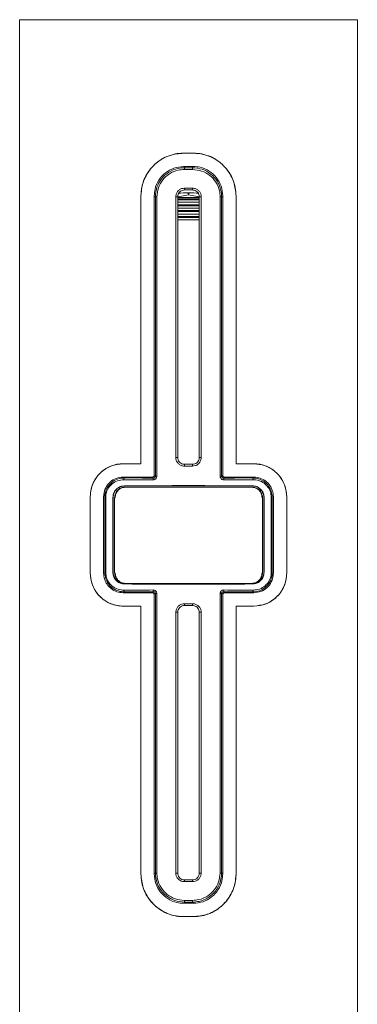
# Model space of a CAD drawing. Header units: millimetres. Extents: x 53 to 202, y 8 to 279.
# Tile 2 of 13: x 56 to 69, y 55 to 92. Entities that reach past the tile are written whole.
import ezdxf

# ---------------------------------------------------------------- set-up
doc = ezdxf.new("R2010")
doc.units = ezdxf.units.MM

msp = doc.modelspace()

# ---------------------------------------------------------------- linework, layer by layer
at = {"color": 7, "linetype": 'Continuous', "lineweight": 15}
for p, q in [((56.4267, 92.38), (56.4267, 35.583)), ((56.4267, 92.38), (69.0933, 92.38)), ((69.0933, 35.583), (69.0933, 92.38)), ((62.9433, 87.38), (62.5767, 87.38)), ((62.9433, 86.88), (62.5767, 86.88)), ((60.9767, 85.78), (60.9767, 75.7467)), ((61.4767, 85.78), (61.4767, 75.3133)), ((61.5732, 85.7467), (61.5177, 85.7467)), ((61.5177, 75.2761), (61.5177, 85.7467)), ((61.5732, 85.7467), (61.5732, 75.2761)), ((62.2832, 75.98), (62.2832, 85.7467)), ((62.76, 85.8175), (62.3544, 85.7451)), ((62.3544, 75.98), (62.3544, 85.7467)), ((62.3544, 85.7133), (63.1656, 85.7133)), ((62.3544, 85.671), (62.76, 85.671)), ((62.3544, 85.6326), (62.76, 85.6326)), ((62.76, 85.8175), (62.76, 85.8773)), ((63.1656, 85.74), (62.76, 85.8175)), ((62.76, 85.671), (63.1656, 85.671)), ((62.76, 85.6326), (63.1656, 85.6326)), ((63.1656, 85.7467), (63.1656, 75.98)), ((63.2368, 85.7467), (63.2368, 75.98)), ((63.9468, 75.2761), (63.9468, 85.7467)), ((64.0023, 85.7467), (63.9468, 85.7467)), ((64.0023, 85.7467), (64.0023, 75.2761)), ((64.0433, 75.3133), (64.0433, 85.78)), ((64.5433, 75.7467), (64.5433, 85.78)), ((62.3544, 85.5415), (62.76, 85.5415)), ((62.3544, 85.4505), (62.76, 85.4505)), ((62.3544, 85.4121), (62.76, 85.4121)), ((62.3544, 85.321), (62.76, 85.321)), ((62.3544, 85.23), (62.76, 85.23)), ((62.76, 85.5415), (63.1656, 85.5415)), ((62.76, 85.4505), (63.1656, 85.4505)), ((62.76, 85.4121), (63.1656, 85.4121)), ((62.76, 85.321), (63.1656, 85.321)), ((62.76, 85.23), (63.1656, 85.23)), ((62.3544, 85.1915), (62.76, 85.1915)), ((62.3544, 85.1005), (62.76, 85.1005)), ((62.3544, 85.0095), (62.76, 85.0095)), ((62.3544, 84.971), (62.76, 84.971)), ((62.3544, 84.88), (62.76, 84.88)), ((62.76, 85.1915), (63.1656, 85.1915)), ((62.76, 85.1005), (63.1656, 85.1005)), ((62.76, 85.0095), (63.1656, 85.0095)), ((62.76, 84.971), (63.1656, 84.971)), ((62.76, 84.88), (63.1656, 84.88)), ((60.9767, 75.7467), (60.31, 75.7467)), ((65.21, 75.7467), (64.5433, 75.7467)), ((61.41, 75.2467), (60.31, 75.2467)), ((61.5732, 75.2761), (61.5177, 75.2761)), ((64.0023, 75.2761), (63.9468, 75.2761)), ((65.21, 75.2467), (64.11, 75.2467)), ((60.3553, 74.918), (60.3614, 74.9118)), ((65.1586, 74.9118), (65.1647, 74.918)), ((59.0767, 74.5133), (59.0767, 71.6467)), ((59.5767, 74.5133), (59.5767, 71.6467)), ((60.3613, 74.8654), (65.165, 74.8654)), ((65.9433, 71.6467), (65.9433, 74.5133)), ((66.4433, 71.6467), (66.4433, 74.5133)), ((59.6572, 74.487), (59.6198, 74.487)), ((59.6198, 71.673), (59.6198, 74.487)), ((59.6572, 74.487), (59.6572, 71.673)), ((59.925, 71.6783), (59.925, 74.4817)), ((59.9313, 74.4754), (59.925, 74.4817)), ((59.9313, 74.4754), (59.9313, 71.6846)), ((59.9889, 74.4654), (59.9889, 71.6654)), ((65.5375, 74.4654), (65.5375, 71.6654)), ((65.595, 74.4817), (65.5887, 74.4754)), ((65.5887, 71.6846), (65.5887, 74.4754)), ((65.595, 74.4817), (65.595, 71.6783)), ((65.8628, 71.673), (65.8628, 74.487)), ((65.9002, 74.487), (65.8628, 74.487)), ((65.9002, 74.487), (65.9002, 71.673)), ((59.6572, 71.673), (59.6198, 71.673)), ((59.925, 71.6783), (59.9313, 71.6846)), ((65.5887, 71.6846), (65.595, 71.6783)), ((65.9002, 71.673), (65.8628, 71.673)), ((60.3614, 71.2482), (60.3553, 71.242)), ((60.3613, 71.2654), (65.165, 71.2654)), ((65.1647, 71.242), (65.1586, 71.2482)), ((60.31, 70.9133), (61.41, 70.9133)), ((61.4767, 70.8467), (61.4767, 60.38)), ((61.5732, 70.8839), (61.5177, 70.8839)), ((61.5177, 60.4133), (61.5177, 70.8839)), ((61.5732, 70.8839), (61.5732, 60.4133)), ((63.9468, 60.4133), (63.9468, 70.8839)), ((64.0023, 70.8839), (63.9468, 70.8839)), ((64.0023, 70.8839), (64.0023, 60.4133)), ((64.0433, 60.38), (64.0433, 70.8467)), ((64.11, 70.9133), (65.21, 70.9133)), ((60.31, 70.4133), (60.9767, 70.4133)), ((60.9767, 70.4133), (60.9767, 60.38)), ((62.2832, 60.4133), (62.2832, 70.18)), ((62.3544, 60.4133), (62.3544, 70.18)), ((63.1656, 70.18), (63.1656, 60.4133)), ((63.2368, 70.18), (63.2368, 60.4133)), ((64.5433, 70.4133), (65.21, 70.4133)), ((64.5433, 60.38), (64.5433, 70.4133)), ((61.5732, 60.4133), (61.5177, 60.4133)), ((64.0023, 60.4133), (63.9468, 60.4133)), ((62.5767, 59.28), (62.9433, 59.28)), ((62.5767, 58.78), (62.9433, 58.78))]:
    msp.add_line(p, q, dxfattribs=at)
at = {"color": 8, "linetype": 'Continuous', "lineweight": 15}
for p, q in [((62.61, 86.8355), (62.61, 86.8685)), ((62.91, 86.8355), (62.91, 86.8669)), ((61.5177, 85.7467), (61.4898, 85.7467)), ((62.2832, 85.7467), (62.3544, 85.7467)), ((63.1656, 85.7467), (63.2368, 85.7467)), ((64.0023, 85.7467), (64.0318, 85.7467)), ((62.2832, 75.98), (62.3544, 75.98)), ((63.1656, 75.98), (63.2368, 75.98)), ((61.4502, 75.2099), (61.3767, 75.2467)), ((61.4946, 75.2877), (61.5177, 75.2761)), ((64.0023, 75.2761), (64.0254, 75.2877)), ((60.3461, 75.2272), (60.358, 75.2152)), ((65.162, 75.2152), (65.1739, 75.2272)), ((59.6198, 74.487), (59.6065, 74.5002)), ((65.9135, 74.5002), (65.9002, 74.487)), ((59.6065, 71.6598), (59.6198, 71.673)), ((65.9002, 71.673), (65.9135, 71.6598)), ((60.358, 70.9448), (60.3461, 70.9328)), ((61.5177, 70.8839), (61.4946, 70.8723)), ((64.0254, 70.8723), (64.0023, 70.8839)), ((64.0698, 70.9501), (64.1433, 70.9133)), ((65.1739, 70.9328), (65.162, 70.9448)), ((62.2832, 70.18), (62.3544, 70.18)), ((63.1656, 70.18), (63.2368, 70.18)), ((61.5177, 60.4133), (61.4882, 60.4133)), ((62.2832, 60.4133), (62.3544, 60.4133)), ((63.1656, 60.4133), (63.2368, 60.4133)), ((64.0023, 60.4133), (64.0302, 60.4133)), ((62.61, 59.3245), (62.61, 59.2931)), ((62.91, 59.3245), (62.91, 59.2915))]:
    msp.add_line(p, q, dxfattribs=at)
at = {"color": 7, "linetype": 'Continuous', "lineweight": 15, "flags": 128}
for points in [[(60.3351, 75.1485), (60.3356, 75.1614), (60.337, 75.1738), (60.3391, 75.1852), (60.342, 75.1953), (60.3454, 75.2036), (60.3493, 75.2098), (60.3536, 75.2137), (60.358, 75.2152)], [(65.162, 75.2152), (65.1664, 75.2137), (65.1707, 75.2098), (65.1746, 75.2036), (65.178, 75.1953), (65.1809, 75.1852), (65.183, 75.1738), (65.1844, 75.1614), (65.1849, 75.1485)], [(60.3351, 71.0115), (60.3356, 70.9986), (60.337, 70.9862), (60.3391, 70.9748), (60.342, 70.9647), (60.3454, 70.9564), (60.3493, 70.9502), (60.3536, 70.9463), (60.358, 70.9448)], [(65.162, 70.9448), (65.1664, 70.9463), (65.1707, 70.9502), (65.1746, 70.9564), (65.178, 70.9647), (65.1809, 70.9748), (65.183, 70.9862), (65.1844, 70.9986), (65.1849, 71.0115)]]:
    msp.add_lwpolyline(points, dxfattribs=at)
at = {"color": 7, "linetype": 'Continuous', "lineweight": 15}
for centre, radius, start, end in [((63.4518, 86.7841), 0.8434, 176.50743, 181.03608), ((62.0682, 86.7841), 0.8434, 358.96392, 3.49257), ((63.3246, 86.0505), 0.7163, 178.56183, 183.89466), ((62.1954, 86.0505), 0.7163, 356.10534, 1.43817), ((63.3246, 75.6762), 0.7163, 176.10534, 181.43817), ((62.1954, 75.6762), 0.7163, 358.56183, 3.89466), ((61.5399, 75.1587), 0.1033, 150.24016, 188.56121), ((63.9801, 75.1587), 0.1033, 351.43879, 29.75984), ((61.5399, 71.0013), 0.1033, 171.43879, 209.75984), ((63.9801, 71.0013), 0.1033, 330.24016, 8.56121), ((63.3246, 70.4838), 0.7163, 178.56183, 183.89466), ((62.1954, 70.4838), 0.7163, 356.10534, 1.43817), ((63.3246, 60.1095), 0.7163, 176.10534, 181.43817), ((62.1954, 60.1095), 0.7163, 358.56183, 3.89466), ((63.4518, 59.3759), 0.8434, 178.96392, 183.49257), ((62.0682, 59.3759), 0.8434, 356.50743, 1.03608)]:
    msp.add_arc(centre, radius, start, end, dxfattribs=at)
for centre, major_axis, ratio, start_param, end_param in [((62.76, 87.0133), (7.0671, 0), 0.0345913, 4.6909602, 4.7338178), ((62.76, 87.0799), (7.0005, 0), 0.0349208, 4.6909602, 4.7338178), ((62.76, 86.3129), (7.0671, 0), 0.0345913, 4.6909602, 4.7338178), ((62.76, 86.2462), (7.0005, 0), 0.0349208, 4.6909602, 4.7338178), ((62.76, 85.8753), (0.7667, 0), 0.0174551, 1.0471976, 2.0943951), ((62.76, 85.8753), (0.1, 0), 0.0174551, 1.0471976, 2.0943951), ((62.76, 75.4138), (7.0671, 0), 0.0345913, 1.5493675, 1.5922251), ((62.76, 75.4804), (7.0005, 0), 0.0349208, 1.5493675, 1.5922251), ((62.76, 75.2633), (7.0671, 0), 0.0172904, 4.3621549, 4.5241757), ((62.76, 74.802), (7.0671, 0), 0.0174551, 1.2235934, 1.9179992), ((62.76, 75.33), (7.0005, 0), 0.0174551, 4.3621549, 4.5241757), ((62.76, 74.802), (6.7338, 0), 0.0174551, 1.2066015, 1.9349911), ((62.76, 75.33), (7.0005, 0), 0.0174551, 4.9006023, 5.062623), ((62.76, 75.2633), (7.0671, 0), 0.0172904, 4.9006023, 5.062623), ((62.76, 71.358), (7.0671, 0), 0.0174551, 4.3651861, 5.0595919), ((62.76, 71.358), (6.7338, 0), 0.0174551, 4.3481942, 5.0765838), ((62.76, 70.8967), (7.0671, 0), 0.0172904, 1.7590096, 1.9210304), ((62.76, 70.83), (7.0005, 0), 0.0174551, 1.7590096, 1.9210304), ((62.76, 70.83), (7.0005, 0), 0.0174551, 1.2205623, 1.382583), ((62.76, 70.8967), (7.0671, 0), 0.0172904, 1.2205623, 1.382583), ((62.76, 70.7462), (7.0671, 0), 0.0345913, 4.6909602, 4.7338178), ((62.76, 70.6796), (7.0005, 0), 0.0349208, 4.6909602, 4.7338178), ((62.76, 59.9138), (7.0005, 0), 0.0349208, 1.5493675, 1.5922251), ((62.76, 59.8471), (7.0671, 0), 0.0345913, 1.5493675, 1.5922251), ((62.76, 59.1467), (7.0671, 0), 0.0345913, 1.5493675, 1.5922251), ((62.76, 59.0801), (7.0005, 0), 0.0349208, 1.5493675, 1.5922251)]:
    msp.add_ellipse(centre, major_axis=major_axis, ratio=ratio, start_param=start_param, end_param=end_param, dxfattribs=at)
for points, knots in [([(62.5767, 87.38), (62.4703, 87.38), (62.3659, 87.3695), (62.1607, 87.3285), (62.0589, 87.2975), (61.8654, 87.2171), (61.7738, 87.1679), (61.6004, 87.0519), (61.5186, 86.9847), (61.3718, 86.8378), (61.3057, 86.7576), (61.1888, 86.583), (61.1393, 86.4904), (61.0592, 86.298), (61.0283, 86.1967), (60.9869, 85.9894), (60.9767, 85.885), (60.9767, 85.78)], [0, 0, 0, 0, 0.125, 0.125, 0.25, 0.25, 0.375, 0.375, 0.5, 0.5, 0.625, 0.625, 0.75, 0.75, 0.875, 0.875, 1, 1, 1, 1]), ([(62.5767, 87.38), (62.3992, 87.3627), (62.0444, 87.3282), (61.5706, 87.0603), (61.2061, 86.662), (61.0059, 86.2076), (60.985, 85.9023), (60.9767, 85.78)], [0, 0, 0, 0, 0.2108418, 0.4215052, 0.6366845, 0.854461, 1, 1, 1, 1]), ([(64.5433, 85.78), (64.5433, 85.8857), (64.533, 85.99), (64.4919, 86.1958), (64.4608, 86.298), (64.3805, 86.491), (64.3313, 86.5828), (64.2146, 86.7572), (64.148, 86.8381), (64.0013, 86.9848), (63.9201, 87.0516), (63.7462, 87.1679), (63.6546, 87.217), (63.4622, 87.2971), (63.3603, 87.3283), (63.1542, 87.3695), (63.0496, 87.38), (62.9433, 87.38)], [0, 0, 0, 0, 0.125, 0.125, 0.25, 0.25, 0.375, 0.375, 0.5, 0.5, 0.625, 0.625, 0.75, 0.75, 0.875, 0.875, 1, 1, 1, 1]), ([(64.5433, 85.78), (64.5264, 85.9558), (64.4925, 86.3072), (64.2292, 86.7781), (63.8361, 87.1431), (63.3809, 87.3489), (63.0706, 87.371), (62.9433, 87.38)], [0, 0, 0, 0, 0.2085758, 0.4169549, 0.6304516, 0.8484154, 1, 1, 1, 1]), ([(62.5767, 86.88), (62.4537, 86.8679), (62.2077, 86.8438), (61.8798, 86.6565), (61.6301, 86.3795), (61.4959, 86.0687), (61.4821, 85.8621), (61.4767, 85.78)], [0, 0, 0, 0, 0.2130648, 0.4260362, 0.6413129, 0.8575264, 1, 1, 1, 1]), ([(61.5177, 85.7467), (61.5296, 85.8678), (61.5532, 86.1099), (61.7374, 86.4335), (62.0101, 86.6807), (62.3188, 86.8158), (62.526, 86.8298), (62.61, 86.8355)], [0, 0, 0, 0, 0.2116384, 0.4231504, 0.6368048, 0.8526398, 1, 1, 1, 1]), ([(62.6086, 86.7689), (62.5289, 86.7635), (62.3328, 86.7504), (62.0404, 86.6238), (61.7818, 86.392), (61.6069, 86.0881), (61.5844, 85.8604), (61.5732, 85.7467)], [0, 0, 0, 0, 0.1479966, 0.3645399, 0.5783415, 0.7893391, 1, 1, 1, 1]), ([(62.91, 86.8355), (63.0324, 86.8236), (63.2772, 86.7998), (63.6037, 86.6134), (63.8514, 86.3379), (63.9835, 86.0307), (63.9969, 85.8272), (64.0023, 85.7467)], [0, 0, 0, 0, 0.2140308, 0.4279382, 0.6432906, 0.8588567, 1, 1, 1, 1]), ([(63.9468, 85.7467), (63.9418, 85.8223), (63.929, 86.0136), (63.8035, 86.3023), (63.5685, 86.5607), (63.2591, 86.7354), (63.0274, 86.7577), (62.9114, 86.7689)], [0, 0, 0, 0, 0.140466, 0.3553139, 0.5706032, 0.7850675, 1, 1, 1, 1]), ([(64.0433, 85.78), (64.0314, 85.9022), (64.0077, 86.1465), (63.8225, 86.4731), (63.5481, 86.723), (63.2369, 86.8599), (63.0278, 86.8742), (62.9433, 86.88)], [0, 0, 0, 0, 0.2114699, 0.4228389, 0.6368604, 0.8532639, 1, 1, 1, 1]), ([(62.2832, 85.7467), (62.2848, 85.7703), (62.2888, 85.8302), (62.3278, 85.9208), (62.4015, 86.0025), (62.4989, 86.0579), (62.572, 86.0649), (62.6086, 86.0685)], [0, 0, 0, 0, 0.14012409, 0.35411472, 0.56891294, 0.78424445, 1, 1, 1, 1]), ([(62.61, 86.0018), (62.5813, 85.999), (62.5238, 85.9934), (62.4472, 85.9495), (62.3893, 85.8847), (62.3587, 85.8129), (62.3556, 85.7655), (62.3543, 85.7467)], [0, 0, 0, 0, 0.214753, 0.4295615, 0.644512, 0.8592341, 1, 1, 1, 1]), ([(63.1657, 85.7467), (63.1629, 85.7753), (63.1572, 85.8326), (63.1133, 85.9089), (63.0487, 85.9667), (62.9768, 85.9975), (62.9291, 86.0006), (62.91, 86.0018)], [0, 0, 0, 0, 0.2139491, 0.4279192, 0.6422853, 0.8571005, 1, 1, 1, 1]), ([(62.9114, 86.0685), (62.9357, 86.0669), (62.9964, 86.0629), (63.0879, 86.0241), (63.1701, 85.9514), (63.226, 85.8551), (63.2332, 85.7828), (63.2368, 85.7467)], [0, 0, 0, 0, 0.14359664, 0.35913423, 0.57358112, 0.78699418, 1, 1, 1, 1]), ([(62.6086, 75.6582), (62.5843, 75.6598), (62.5236, 75.6637), (62.4321, 75.7025), (62.3499, 75.7753), (62.294, 75.8716), (62.2868, 75.9439), (62.2832, 75.98)], [0, 0, 0, 0, 0.1435966, 0.3591342, 0.5735811, 0.7869942, 1, 1, 1, 1]), ([(62.3543, 75.98), (62.3571, 75.9514), (62.3628, 75.8941), (62.4067, 75.8177), (62.4713, 75.76), (62.5432, 75.7292), (62.5909, 75.7261), (62.61, 75.7248)], [0, 0, 0, 0, 0.2139491, 0.4279192, 0.6422853, 0.8571005, 1, 1, 1, 1]), ([(62.91, 75.7248), (62.9387, 75.7276), (62.9962, 75.7332), (63.0728, 75.7772), (63.1307, 75.842), (63.1613, 75.9138), (63.1644, 75.9612), (63.1657, 75.98)], [0, 0, 0, 0, 0.214753, 0.4295615, 0.644512, 0.8592341, 1, 1, 1, 1]), ([(63.2368, 75.98), (63.2352, 75.9563), (63.2312, 75.8965), (63.1922, 75.8058), (63.1185, 75.7242), (63.0211, 75.6688), (62.948, 75.6617), (62.9114, 75.6582)], [0, 0, 0, 0, 0.1401241, 0.3541147, 0.5689129, 0.7842444, 1, 1, 1, 1]), ([(60.31, 75.7467), (60.1492, 75.7467), (59.9956, 75.7162), (59.7774, 75.6285), (59.7085, 75.5928), (59.5779, 75.5089), (59.5157, 75.4602), (59.4009, 75.3506), (59.3491, 75.2906), (59.2565, 75.1596), (59.2154, 75.0878), (59.1478, 74.9345), (59.1217, 74.8544), (59.0948, 74.7284), (59.0879, 74.6853), (59.0789, 74.5994), (59.0767, 74.5564), (59.0767, 74.5133)], [0, 0, 0, 0, 0.25, 0.25, 0.375, 0.375, 0.5, 0.5, 0.625, 0.625, 0.75, 0.75, 0.875, 0.875, 0.9375, 0.9375, 1, 1, 1, 1]), ([(60.31, 75.7467), (60.1582, 75.7301), (59.8548, 75.6969), (59.465, 75.4484), (59.2025, 75.1072), (59.0892, 74.7687), (59.08, 74.5802), (59.0767, 74.5133)], [0, 0, 0, 0, 0.2407846, 0.4812954, 0.7260018, 0.9027426, 1, 1, 1, 1]), ([(66.4433, 74.5133), (66.4433, 74.6005), (66.4342, 74.6858), (66.3987, 74.853), (66.3721, 74.9346), (66.3051, 75.0868), (66.2639, 75.1591), (66.1705, 75.2912), (66.1183, 75.3514), (65.9459, 75.5157), (65.8136, 75.6002), (65.5232, 75.7165), (65.3704, 75.7467), (65.21, 75.7467)], [0, 0, 0, 0, 0.125, 0.125, 0.25, 0.25, 0.375, 0.375, 0.5, 0.5, 0.75, 0.75, 1, 1, 1, 1]), ([(66.4433, 74.5133), (66.4326, 74.6353), (66.4112, 74.8788), (66.2486, 75.2084), (65.9966, 75.4887), (65.6442, 75.7011), (65.3565, 75.7313), (65.21, 75.7467)], [0, 0, 0, 0, 0.17663425, 0.35264478, 0.54384815, 0.76779899, 1, 1, 1, 1]), ([(60.31, 75.2467), (60.2203, 75.237), (60.0409, 75.2177), (59.8086, 75.0702), (59.644, 74.857), (59.5815, 74.6535), (59.5776, 74.5404), (59.5767, 74.5133)], [0, 0, 0, 0, 0.2411761, 0.4823706, 0.7198843, 0.9328697, 1, 1, 1, 1]), ([(61.41, 75.2467), (61.4176, 75.2474), (61.4329, 75.2489), (61.4531, 75.2608), (61.4682, 75.2783), (61.4757, 75.2969), (61.4764, 75.3089), (61.4767, 75.3133)], [0, 0, 0, 0, 0.2207872, 0.4416649, 0.6599408, 0.8736076, 1, 1, 1, 1]), ([(61.4377, 75.1433), (61.4488, 75.144), (61.4748, 75.1458), (61.513, 75.1627), (61.5463, 75.1926), (61.5688, 75.2319), (61.5717, 75.2614), (61.5732, 75.2761)], [0, 0, 0, 0, 0.1595791, 0.3741554, 0.58422, 0.7922935, 1, 1, 1, 1]), ([(61.5177, 75.2761), (61.517, 75.2688), (61.5156, 75.2539), (61.5042, 75.2343), (61.4876, 75.2194), (61.4686, 75.2111), (61.4557, 75.2103), (61.4502, 75.2099)], [0, 0, 0, 0, 0.2025414, 0.4070835, 0.6170138, 0.8354839, 1, 1, 1, 1]), ([(63.9468, 75.2761), (63.9474, 75.2671), (63.9489, 75.2432), (63.9642, 75.2059), (63.9948, 75.1712), (64.036, 75.1477), (64.0668, 75.1447), (64.0823, 75.1433)], [0, 0, 0, 0, 0.1274283, 0.3393129, 0.556725, 0.7782105, 1, 1, 1, 1]), ([(64.0698, 75.2099), (64.0621, 75.2106), (64.0469, 75.212), (64.0263, 75.2236), (64.011, 75.2409), (64.0033, 75.2596), (64.0025, 75.2716), (64.0023, 75.2761)], [0, 0, 0, 0, 0.2282627, 0.4525071, 0.6683952, 0.875777, 1, 1, 1, 1]), ([(64.0433, 75.3133), (64.044, 75.306), (64.0455, 75.2912), (64.0566, 75.2715), (64.073, 75.2564), (64.0918, 75.248), (64.1046, 75.2471), (64.11, 75.2467)], [0, 0, 0, 0, 0.20902349, 0.41798295, 0.62878202, 0.84372779, 1, 1, 1, 1]), ([(65.9433, 74.5133), (65.9366, 74.5883), (65.923, 74.7379), (65.8195, 74.9398), (65.6618, 75.1061), (65.4524, 75.2233), (65.2903, 75.2389), (65.21, 75.2467)], [0, 0, 0, 0, 0.1846299, 0.3688204, 0.5643253, 0.7842684, 1, 1, 1, 1]), ([(59.6198, 74.487), (59.6212, 74.5196), (59.626, 74.6366), (59.6932, 74.839), (59.8588, 75.0462), (60.0913, 75.1888), (60.2691, 75.2064), (60.358, 75.2152)], [0, 0, 0, 0, 0.08246416, 0.29527945, 0.52752844, 0.76395644, 1, 1, 1, 1]), ([(60.3351, 75.1485), (60.2536, 75.1406), (60.0905, 75.1248), (59.8775, 74.9958), (59.7251, 74.8078), (59.6629, 74.6232), (59.6584, 74.5167), (59.6572, 74.487)], [0, 0, 0, 0, 0.2381469, 0.475939, 0.7077729, 0.9185371, 1, 1, 1, 1]), ([(59.925, 74.4817), (59.9293, 74.528), (59.938, 74.6206), (60.0045, 74.745), (60.1042, 74.8441), (60.2266, 74.9065), (60.315, 74.9144), (60.3553, 74.918)], [0, 0, 0, 0, 0.1969263, 0.3935626, 0.597952, 0.8172384, 1, 1, 1, 1]), ([(60.3614, 74.9118), (60.31, 74.906), (60.207, 74.8945), (60.0725, 74.8096), (59.9757, 74.6871), (59.9352, 74.5664), (59.9322, 74.4957), (59.9313, 74.4754)], [0, 0, 0, 0, 0.2342812, 0.4686333, 0.6991057, 0.9136253, 1, 1, 1, 1]), ([(65.5887, 74.4754), (65.5844, 74.5214), (65.5759, 74.6135), (65.5102, 74.7372), (65.4116, 74.8364), (65.2891, 74.8998), (65.1997, 74.908), (65.1586, 74.9118)], [0, 0, 0, 0, 0.1950349, 0.3897537, 0.5928775, 0.8124118, 1, 1, 1, 1]), ([(65.162, 75.2152), (65.2398, 75.2085), (65.399, 75.1948), (65.6097, 75.0828), (65.7721, 74.9178), (65.8794, 74.7139), (65.8932, 74.5628), (65.9002, 74.487)], [0, 0, 0, 0, 0.20656457, 0.42287542, 0.62016151, 0.80961585, 1, 1, 1, 1]), ([(65.1647, 74.918), (65.2159, 74.9123), (65.3182, 74.9009), (65.4523, 74.817), (65.5492, 74.6957), (65.5908, 74.5749), (65.594, 74.5032), (65.595, 74.4817)], [0, 0, 0, 0, 0.232295, 0.4646513, 0.6936282, 0.908439, 1, 1, 1, 1]), ([(65.8628, 74.487), (65.8564, 74.5559), (65.8436, 74.6938), (65.7447, 74.8791), (65.5955, 75.0288), (65.4022, 75.1302), (65.2563, 75.1425), (65.1849, 75.1485)], [0, 0, 0, 0, 0.1881751, 0.3763988, 0.5738299, 0.7915854, 1, 1, 1, 1]), ([(60.3613, 74.8654), (60.3191, 74.861), (60.2347, 74.8522), (60.1232, 74.7834), (60.0395, 74.682), (59.9952, 74.5695), (59.9907, 74.495), (59.9889, 74.4654)], [0, 0, 0, 0, 0.2145976, 0.4292051, 0.6436343, 0.8581428, 1, 1, 1, 1]), ([(60.3824, 74.8654), (60.3401, 74.861), (60.2556, 74.8522), (60.144, 74.7834), (60.0602, 74.682), (60.0159, 74.5695), (60.0114, 74.495), (60.0096, 74.4654)], [0, 0, 0, 0, 0.2145972, 0.4292043, 0.6436322, 0.8581399, 1, 1, 1, 1]), ([(65.5182, 74.4654), (65.5141, 74.5104), (65.506, 74.6003), (65.4424, 74.7202), (65.3482, 74.8106), (65.2432, 74.8586), (65.1733, 74.8635), (65.1454, 74.8654)], [0, 0, 0, 0, 0.2146191, 0.42923896, 0.64382799, 0.85829716, 1, 1, 1, 1]), ([(65.5375, 74.4654), (65.5334, 74.5104), (65.5253, 74.6003), (65.4617, 74.7202), (65.3677, 74.8106), (65.2627, 74.8586), (65.1928, 74.8635), (65.165, 74.8654)], [0, 0, 0, 0, 0.2146195, 0.4292397, 0.6438292, 0.8582994, 1, 1, 1, 1]), ([(59.0767, 71.6467), (59.0767, 71.5608), (59.0859, 71.4736), (59.1215, 71.3064), (59.1476, 71.226), (59.2153, 71.0724), (59.2558, 71.0014), (59.3492, 70.8692), (59.4022, 70.8081), (59.5733, 70.645), (59.7072, 70.5596), (59.9229, 70.4731), (59.9982, 70.4508), (60.1528, 70.4209), (60.231, 70.4133), (60.31, 70.4133)], [0, 0, 0, 0, 0.125, 0.125, 0.25, 0.25, 0.375, 0.375, 0.5, 0.5, 0.75, 0.75, 0.875, 0.875, 1, 1, 1, 1]), ([(59.0767, 71.6467), (59.0874, 71.5247), (59.1088, 71.2812), (59.2714, 70.9516), (59.5234, 70.6713), (59.8758, 70.4589), (60.1635, 70.4287), (60.31, 70.4133)], [0, 0, 0, 0, 0.17663425, 0.35264478, 0.54384815, 0.76779899, 1, 1, 1, 1]), ([(59.5767, 71.6467), (59.5834, 71.5717), (59.597, 71.4221), (59.7005, 71.2202), (59.8582, 71.0539), (60.0676, 70.9367), (60.2297, 70.9211), (60.31, 70.9133)], [0, 0, 0, 0, 0.18462989, 0.36882037, 0.56432529, 0.7842684, 1, 1, 1, 1]), ([(60.358, 70.9448), (60.2802, 70.9515), (60.121, 70.9652), (59.9103, 71.0772), (59.7479, 71.2422), (59.6406, 71.4461), (59.6268, 71.5972), (59.6198, 71.673)], [0, 0, 0, 0, 0.2065646, 0.4228754, 0.6201615, 0.8096158, 1, 1, 1, 1]), ([(59.6572, 71.673), (59.6636, 71.6041), (59.6764, 71.4662), (59.7753, 71.2809), (59.9245, 71.1312), (60.1178, 71.0298), (60.2637, 71.0175), (60.3351, 71.0115)], [0, 0, 0, 0, 0.1881751, 0.3763988, 0.5738299, 0.7915854, 1, 1, 1, 1]), ([(60.3553, 71.242), (60.3041, 71.2477), (60.2018, 71.2591), (60.0677, 71.343), (59.9708, 71.4643), (59.9292, 71.5851), (59.926, 71.6568), (59.925, 71.6783)], [0, 0, 0, 0, 0.23229498, 0.46465133, 0.6936282, 0.90843904, 1, 1, 1, 1]), ([(59.9313, 71.6846), (59.9356, 71.6386), (59.9441, 71.5465), (60.0098, 71.4228), (60.1084, 71.3236), (60.2309, 71.2602), (60.3203, 71.252), (60.3614, 71.2482)], [0, 0, 0, 0, 0.1950349, 0.3897537, 0.5928775, 0.8124118, 1, 1, 1, 1]), ([(59.9889, 71.6654), (59.9929, 71.6204), (60.0011, 71.5305), (60.0646, 71.4107), (60.1587, 71.3202), (60.2637, 71.2723), (60.3335, 71.2674), (60.3613, 71.2654)], [0, 0, 0, 0, 0.2146195, 0.4292397, 0.6438292, 0.8582994, 1, 1, 1, 1]), ([(60.0096, 71.6654), (60.0137, 71.6204), (60.0218, 71.5305), (60.0854, 71.4107), (60.1796, 71.3202), (60.2846, 71.2723), (60.3545, 71.2674), (60.3824, 71.2654)], [0, 0, 0, 0, 0.2146191, 0.42923896, 0.64382799, 0.85829716, 1, 1, 1, 1]), ([(65.1454, 71.2654), (65.1877, 71.2698), (65.2722, 71.2786), (65.3838, 71.3475), (65.4676, 71.4489), (65.5119, 71.5614), (65.5164, 71.6358), (65.5182, 71.6654)], [0, 0, 0, 0, 0.21459719, 0.42920428, 0.64363215, 0.85813986, 1, 1, 1, 1]), ([(65.1586, 71.2482), (65.21, 71.254), (65.313, 71.2655), (65.4475, 71.3504), (65.5443, 71.4729), (65.5848, 71.5936), (65.5878, 71.6643), (65.5887, 71.6846)], [0, 0, 0, 0, 0.2342812, 0.4686333, 0.6991057, 0.9136253, 1, 1, 1, 1]), ([(65.9002, 71.673), (65.8988, 71.6404), (65.894, 71.5234), (65.8268, 71.321), (65.6612, 71.1138), (65.4287, 70.9712), (65.2509, 70.9536), (65.162, 70.9448)], [0, 0, 0, 0, 0.08246416, 0.29527945, 0.52752844, 0.76395644, 1, 1, 1, 1]), ([(65.595, 71.6783), (65.5907, 71.632), (65.582, 71.5394), (65.5155, 71.415), (65.4158, 71.3159), (65.2934, 71.2535), (65.205, 71.2456), (65.1647, 71.242)], [0, 0, 0, 0, 0.1969263, 0.3935626, 0.597952, 0.8172384, 1, 1, 1, 1]), ([(65.165, 71.2654), (65.2072, 71.2698), (65.2917, 71.2786), (65.4032, 71.3475), (65.4869, 71.4489), (65.5312, 71.5614), (65.5357, 71.6358), (65.5375, 71.6654)], [0, 0, 0, 0, 0.2145976, 0.4292051, 0.6436343, 0.8581428, 1, 1, 1, 1]), ([(65.1849, 71.0115), (65.2664, 71.0194), (65.4295, 71.0352), (65.6425, 71.1642), (65.7949, 71.3522), (65.8571, 71.5368), (65.8616, 71.6433), (65.8628, 71.673)], [0, 0, 0, 0, 0.2381469, 0.475939, 0.7077729, 0.9185371, 1, 1, 1, 1]), ([(65.21, 70.4133), (65.3689, 70.4133), (65.5261, 70.4445), (65.742, 70.5313), (65.8116, 70.5672), (65.9434, 70.652), (66.0047, 70.7002), (66.1183, 70.8086), (66.171, 70.8693), (66.2646, 71.0021), (66.3051, 71.0732), (66.3722, 71.2256), (66.3988, 71.3075), (66.4341, 71.4737), (66.4433, 71.5594), (66.4433, 71.6467)], [0, 0, 0, 0, 0.25, 0.25, 0.375, 0.375, 0.5, 0.5, 0.625, 0.625, 0.75, 0.75, 0.875, 0.875, 1, 1, 1, 1]), ([(65.21, 70.9133), (65.2997, 70.923), (65.4791, 70.9423), (65.7114, 71.0898), (65.876, 71.303), (65.9385, 71.5065), (65.9424, 71.6196), (65.9433, 71.6467)], [0, 0, 0, 0, 0.2411761, 0.4823706, 0.7198843, 0.9328697, 1, 1, 1, 1]), ([(65.21, 70.4133), (65.3618, 70.4299), (65.6652, 70.4631), (66.055, 70.7116), (66.3175, 71.0528), (66.4308, 71.3913), (66.44, 71.5798), (66.4433, 71.6467)], [0, 0, 0, 0, 0.2407846, 0.4812954, 0.7260018, 0.9027426, 1, 1, 1, 1]), ([(61.4767, 70.8467), (61.476, 70.854), (61.4745, 70.8688), (61.4634, 70.8885), (61.447, 70.9036), (61.4282, 70.912), (61.4154, 70.9129), (61.41, 70.9133)], [0, 0, 0, 0, 0.2090235, 0.4179829, 0.628782, 0.8437278, 1, 1, 1, 1]), ([(61.5732, 70.8839), (61.5726, 70.8929), (61.5711, 70.9168), (61.5558, 70.9541), (61.5252, 70.9888), (61.484, 71.0123), (61.4532, 71.0153), (61.4377, 71.0167)], [0, 0, 0, 0, 0.1274283, 0.3393129, 0.556725, 0.7782105, 1, 1, 1, 1]), ([(61.4502, 70.9501), (61.4579, 70.9494), (61.4731, 70.948), (61.4937, 70.9364), (61.509, 70.9191), (61.5167, 70.9004), (61.5175, 70.8884), (61.5177, 70.8839)], [0, 0, 0, 0, 0.2282627, 0.4525071, 0.6683952, 0.875777, 1, 1, 1, 1]), ([(64.0823, 71.0167), (64.0712, 71.016), (64.0452, 71.0142), (64.007, 70.9973), (63.9737, 70.9674), (63.9512, 70.9281), (63.9483, 70.8986), (63.9468, 70.8839)], [0, 0, 0, 0, 0.1595791, 0.3741554, 0.58422, 0.7922935, 1, 1, 1, 1]), ([(64.0023, 70.8839), (64.003, 70.8912), (64.0044, 70.9061), (64.0158, 70.9257), (64.0324, 70.9406), (64.0514, 70.9489), (64.0643, 70.9497), (64.0698, 70.9501)], [0, 0, 0, 0, 0.20254137, 0.4070835, 0.61701383, 0.83548388, 1, 1, 1, 1]), ([(64.11, 70.9133), (64.1024, 70.9126), (64.0871, 70.9111), (64.0669, 70.8992), (64.0518, 70.8817), (64.0443, 70.8631), (64.0436, 70.8511), (64.0433, 70.8467)], [0, 0, 0, 0, 0.2207872, 0.4416649, 0.6599408, 0.8736076, 1, 1, 1, 1]), ([(62.2832, 70.18), (62.2848, 70.2037), (62.2888, 70.2635), (62.3278, 70.3542), (62.4015, 70.4358), (62.4989, 70.4912), (62.572, 70.4983), (62.6086, 70.5018)], [0, 0, 0, 0, 0.1401241, 0.3541147, 0.5689129, 0.7842444, 1, 1, 1, 1]), ([(62.9114, 70.5018), (62.9357, 70.5002), (62.9964, 70.4963), (63.0879, 70.4575), (63.1701, 70.3847), (63.226, 70.2884), (63.2332, 70.2161), (63.2368, 70.18)], [0, 0, 0, 0, 0.14359664, 0.35913423, 0.57358112, 0.78699418, 1, 1, 1, 1]), ([(62.61, 70.4352), (62.5813, 70.4324), (62.5238, 70.4268), (62.4472, 70.3828), (62.3893, 70.318), (62.3587, 70.2462), (62.3556, 70.1988), (62.3543, 70.18)], [0, 0, 0, 0, 0.21475304, 0.42956152, 0.64451202, 0.85923408, 1, 1, 1, 1]), ([(63.1657, 70.18), (63.1629, 70.2086), (63.1572, 70.2659), (63.1133, 70.3423), (63.0487, 70.4), (62.9768, 70.4308), (62.9291, 70.4339), (62.91, 70.4352)], [0, 0, 0, 0, 0.2139491, 0.4279192, 0.6422853, 0.8571005, 1, 1, 1, 1]), ([(60.9767, 60.38), (60.9767, 60.275), (60.9873, 60.1683), (61.0285, 59.9625), (61.059, 59.8625), (61.1398, 59.6682), (61.1898, 59.5753), (61.3056, 59.4027), (61.3723, 59.3215), (61.5204, 59.1737), (61.6006, 59.1079), (61.7734, 58.9924), (61.867, 58.9422), (62.0599, 58.8622), (62.1596, 58.8318), (62.3141, 58.8008), (62.3668, 58.7929), (62.4718, 58.7826), (62.5243, 58.78), (62.5767, 58.78)], [0, 0, 0, 0, 0.125, 0.125, 0.25, 0.25, 0.375, 0.375, 0.5, 0.5, 0.625, 0.625, 0.75, 0.75, 0.875, 0.875, 0.9375, 0.9375, 1, 1, 1, 1]), ([(60.9767, 60.38), (60.9936, 60.2042), (61.0275, 59.8528), (61.2908, 59.3819), (61.6839, 59.0169), (62.1391, 58.8111), (62.4494, 58.789), (62.5767, 58.78)], [0, 0, 0, 0, 0.2085758, 0.4169549, 0.6304516, 0.8484154, 1, 1, 1, 1]), ([(61.4767, 60.38), (61.4886, 60.2578), (61.5123, 60.0135), (61.6975, 59.6869), (61.9719, 59.437), (62.2831, 59.3001), (62.4922, 59.2858), (62.5767, 59.28)], [0, 0, 0, 0, 0.2114699, 0.4228389, 0.6368604, 0.8532639, 1, 1, 1, 1]), ([(62.61, 59.3245), (62.4876, 59.3364), (62.2428, 59.3602), (61.9163, 59.5466), (61.6686, 59.8221), (61.5365, 60.1293), (61.5231, 60.3328), (61.5177, 60.4133)], [0, 0, 0, 0, 0.2140308, 0.4279382, 0.6432906, 0.8588567, 1, 1, 1, 1]), ([(61.5732, 60.4133), (61.5782, 60.3377), (61.591, 60.1464), (61.7165, 59.8577), (61.9515, 59.5993), (62.2609, 59.4246), (62.4926, 59.4023), (62.6086, 59.3911)], [0, 0, 0, 0, 0.140466, 0.3553139, 0.5706032, 0.7850675, 1, 1, 1, 1]), ([(62.6086, 60.0915), (62.5843, 60.0931), (62.5236, 60.0971), (62.4321, 60.1359), (62.3499, 60.2086), (62.294, 60.3049), (62.2868, 60.3772), (62.2832, 60.4133)], [0, 0, 0, 0, 0.1435966, 0.3591342, 0.5735811, 0.7869942, 1, 1, 1, 1]), ([(62.3543, 60.4133), (62.3571, 60.3847), (62.3628, 60.3274), (62.4067, 60.2511), (62.4713, 60.1933), (62.5432, 60.1625), (62.5909, 60.1594), (62.61, 60.1582)], [0, 0, 0, 0, 0.2139491, 0.4279192, 0.6422853, 0.8571005, 1, 1, 1, 1]), ([(64.0023, 60.4133), (63.9904, 60.2922), (63.9668, 60.0501), (63.7826, 59.7265), (63.5099, 59.4793), (63.2012, 59.3442), (62.994, 59.3302), (62.91, 59.3245)], [0, 0, 0, 0, 0.2116384, 0.4231504, 0.6368048, 0.8526398, 1, 1, 1, 1]), ([(62.91, 60.1582), (62.9387, 60.161), (62.9962, 60.1666), (63.0728, 60.2105), (63.1307, 60.2753), (63.1613, 60.3471), (63.1644, 60.3945), (63.1657, 60.4133)], [0, 0, 0, 0, 0.214753, 0.4295615, 0.644512, 0.8592341, 1, 1, 1, 1]), ([(62.9114, 59.3911), (62.9911, 59.3965), (63.1872, 59.4096), (63.4796, 59.5362), (63.7382, 59.768), (63.9131, 60.0719), (63.9356, 60.2996), (63.9468, 60.4133)], [0, 0, 0, 0, 0.14799664, 0.36453991, 0.57834145, 0.78933906, 1, 1, 1, 1]), ([(63.2368, 60.4133), (63.2352, 60.3897), (63.2312, 60.3298), (63.1922, 60.2392), (63.1185, 60.1575), (63.0211, 60.1021), (62.948, 60.0951), (62.9114, 60.0915)], [0, 0, 0, 0, 0.1401241, 0.3541147, 0.5689129, 0.7842444, 1, 1, 1, 1]), ([(62.9433, 58.78), (63.0482, 58.78), (63.1527, 58.7902), (63.3606, 58.8317), (63.4606, 58.8623), (63.6532, 58.9423), (63.7467, 58.9924), (63.9201, 59.1084), (64.0002, 59.1743), (64.1477, 59.3216), (64.2149, 59.4033), (64.3306, 59.576), (64.3799, 59.6677), (64.461, 59.8625), (64.4917, 59.9633), (64.5225, 60.1171), (64.5302, 60.169), (64.5407, 60.2738), (64.5433, 60.3271), (64.5433, 60.38)], [0, 0, 0, 0, 0.125, 0.125, 0.25, 0.25, 0.375, 0.375, 0.5, 0.5, 0.625, 0.625, 0.75, 0.75, 0.875, 0.875, 0.9375, 0.9375, 1, 1, 1, 1]), ([(62.9433, 59.28), (63.0663, 59.2921), (63.3123, 59.3162), (63.6402, 59.5035), (63.8899, 59.7805), (64.0241, 60.0913), (64.0379, 60.2979), (64.0433, 60.38)], [0, 0, 0, 0, 0.2130648, 0.4260362, 0.6413129, 0.8575264, 1, 1, 1, 1]), ([(62.9433, 58.78), (63.1208, 58.7973), (63.4756, 58.8318), (63.9494, 59.0997), (64.3139, 59.498), (64.5141, 59.9524), (64.535, 60.2577), (64.5433, 60.38)], [0, 0, 0, 0, 0.2108418, 0.4215052, 0.6366845, 0.854461, 1, 1, 1, 1])]:
    msp.add_open_spline(points, degree=3, knots=knots, dxfattribs=at)

doc.saveas('drawing.dxf')
